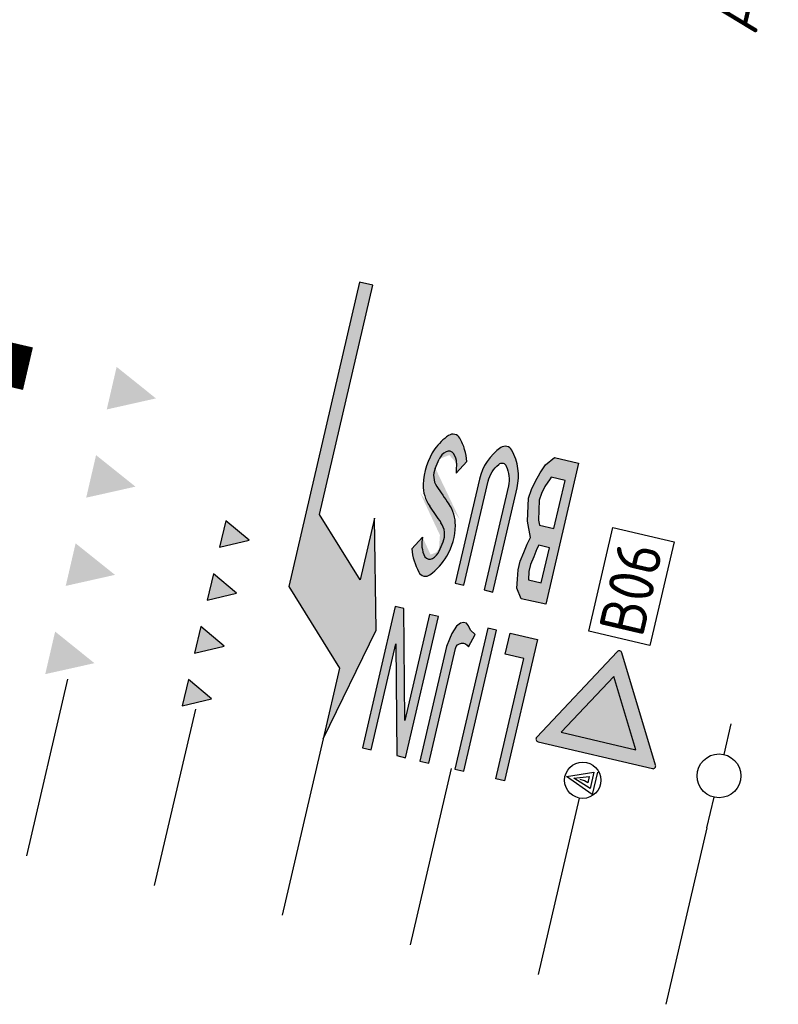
# Model space of a CAD drawing. Header units: metres. Extents: x 116958 to 118326, y 475500 to 477904.
# Tile 46 of 256: x 117840 to 117848, y 475934 to 475945. Entities that reach past the tile are written whole.
import ezdxf

# ---------------------------------------------------------------- set-up
doc = ezdxf.new("R2010")
doc.units = ezdxf.units.M
doc.header["$LTSCALE"] = 0.2
doc.linetypes.add('200-05-05', pattern=[5, 2.5, -2.5])
doc.layers.get('0').update_dxf_attribs({"color": 6})
for name, color, linetype in [('to-xx-bibcontour', 7, 'Continuous'), ('to-xx-bibkleur', 7, 'Continuous'), ('X-XX-AL-LEGENDA', 2, 'Continuous')]:
    doc.layers.add(name, color=color, linetype=linetype)
doc.styles.get("Standard").update_dxf_attribs({"font": 'isocp.shx'})

# ---------------------------------------------------------------- blocks, each defined once
blk = doc.blocks.new('*U33', base_point=(6223, 11295))
at = {"color": 0}
for points in [[(10423, 11895), (9923, 12195), (8723, 11895)], [(10423, 11895), (11223, 11895), (9923, 12195)], [(10423, 11895), (8723, 11895), (9423, 11895)], [(9423, 11895), (8823, 11295), (9673, 11145)], [(9423, 11895), (9673, 11145), (10423, 11895)], [(6223, 11295), (6223, 11145), (9673, 11145)], [(8823, 11295), (6223, 11295), (9673, 11145)]]:
    blk.add_solid(points, dxfattribs=at)
blk = doc.blocks.new('B06')
at = {"layer": 'to-xx-bibkleur'}
h = blk.add_hatch(color=10, dxfattribs=at)
h.paths.add_polyline_path([(0.2114, 0.5112), (-0.2114, 0.5112), (0, 0.145)], flags=16)
edge = h.paths.add_edge_path()
edge.add_line((-0.337, 0.5687), (-0.013, 0.0075))
edge.add_arc((0, 0.015), 0.015, 210, 330)
edge.add_line((0.013, 0.0075), (0.337, 0.5687))
edge.add_arc((0.324, 0.5762), 0.015, 330, 450)
edge.add_line((0.324, 0.5912), (-0.324, 0.5912))
edge.add_arc((-0.324, 0.5762), 0.015, 90, 210)
blk.add_hatch(color=255, dxfattribs=at).paths.add_polyline_path([(0.2114, 0.5112), (-0.2114, 0.5112), (0, 0.145)])
at = {"layer": 'to-xx-bibcontour', "color": 7, "flags": 128}
blk.add_lwpolyline([(-0.337, 0.5687), (-0.013, 0.0075, 0.57735), (0.013, 0.0075), (0.337, 0.5687, 0.57735), (0.324, 0.5912), (-0.324, 0.5912, 0.57735)], format="xyb", close=True, dxfattribs=at)
blk.add_lwpolyline([(0.2114, 0.5112), (-0.2114, 0.5112), (0, 0.145)], close=True, dxfattribs=at)
at = {"layer": 'to-xx-bibkleur', "color": 10, "flags": 128}
blk.add_lwpolyline([(-0.337, 0.5687), (-0.013, 0.0075, 0.57735), (0.013, 0.0075), (0.337, 0.5687, 0.57735), (0.324, 0.5912), (-0.324, 0.5912, 0.57735)], format="xyb", close=True, dxfattribs=at)
blk.add_lwpolyline([(0.2114, 0.5112), (-0.2114, 0.5112), (0, 0.145)], close=True, dxfattribs=at)

msp = doc.modelspace()

# ---------------------------------------------------------------- hatches: boundary and pattern name
at = {"layer": 'X-XX-AL-LEGENDA'}
h = msp.add_hatch(color=1, dxfattribs=at)
edge = h.paths.add_edge_path()
edge.add_ellipse((117844.139, 475938.937), major_axis=(-0.0598, 0.0139), ratio=0.963855, start_angle=46.1905, end_angle=133.8095, ccw=False)
edge.add_ellipse((117844.376, 475939.043), major_axis=(-0.316, 0.073), ratio=0.963855, start_angle=-1.0445, end_angle=39.7203, ccw=False)
edge.add_line((117844.061, 475939.122), (117843.943, 475938.993))
edge.add_ellipse((117844.645, 475939.038), major_axis=(-0.687, 0.16), ratio=0.963855, start_angle=17.3037, end_angle=39.9387)
edge.add_ellipse((117844.093, 475938.77), major_axis=(0.0806, -0.0187), ratio=0.963855, start_angle=219.9387, end_angle=320.0613)
edge.add_ellipse((117843.717, 475939.25), major_axis=(-0.683, 0.159), ratio=0.963855, start_angle=140.0613, end_angle=163.6316)
edge.add_ellipse((117843.67, 475939.276), major_axis=(0.736, -0.171), ratio=0.963855, start_angle=343.6316, end_angle=371.4584)
edge.add_ellipse((117844.005, 475939.265), major_axis=(-0.409, 0.095), ratio=0.963855, start_angle=191.4584, end_angle=226.8312)
edge.add_ellipse((117853.976, 475945.666), major_axis=(11.357, -2.638), ratio=0.963855, start_angle=225.6515, end_angle=226.8312, ccw=False)
edge.add_ellipse((117844.4, 475939.793), major_axis=(-0.211, 0.049), ratio=0.963855, start_angle=-11.18, end_angle=45.6515, ccw=False)
edge.add_ellipse((117842.097, 475940.812), major_axis=(-2.245, 0.522), ratio=0.963855, start_angle=168.82, end_angle=171.6649)
edge.add_ellipse((117844.398, 475939.924), major_axis=(-0.159, 0.037), ratio=0.963855, start_angle=310.4986, end_angle=351.6649, ccw=False)
edge.add_ellipse((117844.352, 475940.008), major_axis=(0.0638, -0.0148), ratio=0.963855, start_angle=49.5014, end_angle=130.4986, ccw=False)
edge.add_ellipse((117844.274, 475939.952), major_axis=(0.159, -0.037), ratio=0.963855, start_angle=8.3351, end_angle=49.5014, ccw=False)
edge.add_ellipse((117846.731, 475939.736), major_axis=(2.245, -0.522), ratio=0.963855, start_angle=188.3351, end_angle=191.18)
edge.add_line((117844.431, 475939.828), (117844.549, 475939.957))
edge.add_ellipse((117843.951, 475939.939), major_axis=(0.584, -0.136), ratio=0.963855, start_angle=15.2802, end_angle=28.6212)
edge.add_ellipse((117843.951, 475939.939), major_axis=(0.584, -0.136), ratio=0.963855, start_angle=28.6212, end_angle=41.9622)
edge.add_ellipse((117844.399, 475940.176), major_axis=(0.0831, -0.0193), ratio=0.963855, start_angle=41.9622, end_angle=138.0378)
edge.add_ellipse((117844.696, 475939.766), major_axis=(-0.584, 0.136), ratio=0.963855, start_angle=318.0378, end_angle=339.0189)
edge.add_ellipse((117844.843, 475939.67), major_axis=(-0.756, 0.176), ratio=0.963855, start_angle=339.0189, end_angle=371.2202)
edge.add_ellipse((117844.482, 475939.684), major_axis=(-0.404, 0.094), ratio=0.963855, start_angle=11.2202, end_angle=47.0693)
edge.add_ellipse((117835.64, 475933.955), major_axis=(10.06, -2.337), ratio=0.963855, start_angle=45.8221, end_angle=47.0693, ccw=False)
edge.add_ellipse((117844.062, 475939.155), major_axis=(0.237, -0.055), ratio=0.963855, start_angle=-7.8691, end_angle=45.8221, ccw=False)
edge.add_ellipse((117842.666, 475939.681), major_axis=(-1.691, 0.393), ratio=0.963855, start_angle=168.3539, end_angle=172.1309, ccw=False)
edge.add_ellipse((117844.071, 475939.047), major_axis=(-0.188, 0.044), ratio=0.963855, start_angle=133.8095, end_angle=168.3539, ccw=False)
for points in [[(117844.785, 475939.738, -0.168784), (117844.904, 475939.925, -0.557375), (117844.985, 475939.906, -0.168784), (117845.009, 475939.686), (117844.743, 475938.538), (117844.838, 475938.515), (117845.105, 475939.664, 0.185168), (117845.047, 475940.082, 0.445624), (117844.926, 475940.11, 0.185168), (117844.689, 475939.76), (117844.422, 475938.612), (117844.518, 475938.59)], [(117844.138, 475938.267), (117844.236, 475938.245), (117843.874, 475936.686), (117843.776, 475936.709), (117843.766, 475937.943), (117843.494, 475936.774), (117843.397, 475936.797), (117843.759, 475938.355), (117843.856, 475938.333), (117843.867, 475937.098)], [(117844.386, 475938.058), (117844.358, 475937.996), (117844.327, 475937.915), (117844.033, 475936.649), (117844.131, 475936.626), (117844.425, 475937.893, -0.685922), (117844.569, 475937.911), (117844.642, 475938.048), (117844.592, 475938.094), (117844.569, 475938.143), (117844.545, 475938.17), (117844.515, 475938.178), (117844.479, 475938.172), (117844.436, 475938.139)], [(117844.879, 475938.095), (117844.517, 475936.537), (117844.419, 475936.559), (117844.781, 475938.118)], [(117845.33, 475937.99), (117844.968, 475936.432), (117844.871, 475936.454), (117845.179, 475937.783), (117844.975, 475937.831), (117845.029, 475938.06)]]:
    msp.add_hatch(color=1, dxfattribs=at).paths.add_polyline_path(points)
h = msp.add_hatch(color=1, dxfattribs=at)
h.paths.add_polyline_path([(117845.783, 475939.938), (117845.421, 475938.38), (117845.152, 475938.442), (117845.102, 475938.557), (117845.11, 475938.658), (117845.117, 475938.759), (117845.139, 475938.856), (117845.178, 475938.95), (117845.216, 475939.044), (117845.253, 475939.118), (117845.22, 475939.299), (117845.231, 475939.553), (117845.264, 475939.648), (117845.308, 475939.741), (117845.36, 475939.831), (117845.419, 475939.92), (117845.519, 475940)])
h.paths.add_polyline_path([(117845.463, 475939.005), (117845.373, 475938.617), (117845.23, 475938.65), (117845.236, 475938.741), (117845.254, 475938.819), (117845.289, 475938.905), (117845.325, 475938.994), (117845.345, 475939.033)], flags=16)
h.paths.add_polyline_path([(117845.636, 475939.747), (117845.512, 475939.215), (117845.351, 475939.253), (117845.341, 475939.308), (117845.35, 475939.53), (117845.375, 475939.603), (117845.412, 475939.68), (117845.472, 475939.766), (117845.481, 475939.783)], flags=16)

# ---------------------------------------------------------------- linework, layer by layer
at = {"layer": 'Defpoints'}
for p, q in [((117840.14, 475937.552), (117839.688, 475935.604)), ((117841.553, 475937.224), (117841.1, 475935.276)), ((117842.965, 475936.896), (117842.512, 475934.948)), ((117844.377, 475936.568), (117843.925, 475934.62)), ((117845.79, 475936.24), (117845.337, 475934.292)), ((117847.202, 475935.912), (117846.749, 475933.964))]:
    msp.add_line(p, q, dxfattribs=at)
at = {"layer": 'X-XX-AL-LEGENDA', "color": 1}
msp.add_line((117844.431, 475939.828), (117844.549, 475939.957), dxfattribs=at)
at = {"layer": 'X-XX-AL-LEGENDA', "color": 252}
for p, q in [((117847.39, 475936.721), (117847.469, 475937.061)), ((117847.202, 475935.911), (117847.28, 475936.25))]:
    msp.add_line(p, q, dxfattribs=at)
at = {"layer": 'X-XX-AL-LEGENDA', "color": 1}
for points in [[(117843.512, 475941.902), (117843.366, 475941.936), (117842.585, 475938.576), (117843.146, 475937.676), (117842.965, 475936.896), (117843.551, 475938.095), (117843.531, 475939.331), (117843.372, 475938.65), (117842.924, 475939.37)], [(117845.636, 475939.747), (117845.481, 475939.783), (117845.472, 475939.766), (117845.412, 475939.68), (117845.375, 475939.603), (117845.35, 475939.53), (117845.341, 475939.308), (117845.351, 475939.253), (117845.512, 475939.215)], [(117845.23, 475938.65), (117845.373, 475938.617), (117845.463, 475939.005), (117845.345, 475939.033), (117845.325, 475938.994), (117845.289, 475938.905), (117845.254, 475938.819), (117845.236, 475938.741)], [(117843.867, 475937.098), (117843.856, 475938.333), (117843.759, 475938.355), (117843.397, 475936.797), (117843.494, 475936.774), (117843.766, 475937.943), (117843.776, 475936.709), (117843.874, 475936.686), (117844.236, 475938.245), (117844.138, 475938.267)], [(117844.879, 475938.095), (117844.781, 475938.118), (117844.419, 475936.559), (117844.517, 475936.537)], [(117845.33, 475937.99), (117844.968, 475936.432), (117844.871, 475936.454), (117845.179, 475937.783), (117844.975, 475937.831), (117845.029, 475938.06)]]:
    msp.add_lwpolyline(points, close=True, dxfattribs=at)
at = {"layer": 'X-XX-AL-LEGENDA', "color": 1, "linetype": '200-05-05', "const_width": 0.5, "flags": 128}
msp.add_lwpolyline([(117839.407, 475940.803), (117839.516, 475941.272)], dxfattribs=at)
at = {"layer": 'X-XX-AL-LEGENDA', "color": 1}
for points in [[(117844.689, 475939.76), (117844.422, 475938.612), (117844.518, 475938.59), (117844.785, 475939.738, -0.168784), (117844.904, 475939.925, -0.557375), (117844.985, 475939.906, -0.168784), (117845.009, 475939.686), (117844.743, 475938.538), (117844.838, 475938.515), (117845.105, 475939.664, 0.185168), (117845.047, 475940.082, 0.445624), (117844.926, 475940.11, 0.185168)], [(117844.569, 475937.911), (117844.642, 475938.048), (117844.592, 475938.094), (117844.569, 475938.143), (117844.545, 475938.17), (117844.515, 475938.178), (117844.479, 475938.172), (117844.436, 475938.139), (117844.386, 475938.058), (117844.358, 475937.996), (117844.327, 475937.915), (117844.033, 475936.649), (117844.131, 475936.626), (117844.425, 475937.893, -0.685922)]]:
    msp.add_lwpolyline(points, format="xyb", close=True, dxfattribs=at)
for points in [[(117845.783, 475939.939), (117845.421, 475938.38), (117845.152, 475938.442), (117845.102, 475938.557), (117845.11, 475938.658), (117845.117, 475938.759), (117845.139, 475938.856), (117845.178, 475938.95), (117845.216, 475939.044), (117845.253, 475939.118), (117845.22, 475939.299), (117845.231, 475939.553), (117845.264, 475939.648), (117845.308, 475939.741), (117845.36, 475939.831), (117845.419, 475939.92), (117845.519, 475940), (117845.519, 475940), (117845.783, 475939.938)], [(117841.89, 475939.302), (117841.821, 475939.01), (117842.148, 475939.087), (117841.89, 475939.302)], [(117844.061, 475939.122), (117844.061, 475939.122), (117843.943, 475938.993)], [(117841.752, 475938.718), (117841.683, 475938.426), (117842.009, 475938.503), (117841.752, 475938.718)], [(117841.614, 475938.134), (117841.545, 475937.842), (117841.871, 475937.919), (117841.614, 475938.134)], [(117841.476, 475937.55), (117841.406, 475937.258), (117841.733, 475937.335), (117841.476, 475937.55)]]:
    msp.add_lwpolyline(points, dxfattribs=at)
at = {"layer": 'X-XX-AL-LEGENDA'}
msp.add_lwpolyline([(117845.896, 475938.084), (117846.162, 475939.229), (117846.839, 475939.07), (117846.572, 475937.926)], close=True, dxfattribs=at)
msp.add_lwpolyline([(117845.993, 475936.527), (117845.936, 475936.282), (117845.65, 475936.478), (117845.953, 475936.525), (117845.911, 475936.345), (117845.733, 475936.459), (117845.901, 475936.478), (117845.886, 475936.41), (117845.849, 475936.432), (117845.801, 475936.444)], dxfattribs=at)
at = {"layer": 'X-XX-AL-LEGENDA', "color": 252}
msp.add_circle((117847.335, 475936.486), 0.242, dxfattribs=at)
at = {"layer": 'X-XX-AL-LEGENDA'}
msp.add_circle((117845.83, 475936.437), 0.2, dxfattribs=at)
at = {"layer": 'X-XX-AL-LEGENDA', "color": 1}
for centre, major_axis, start_param, end_param in [((117844.696, 475939.766), (-0.584, 0.136), -0.732378, -0.366189), ((117844.399, 475940.176), (0.0831, -0.0193), 0.732378, 2.409214), ((117843.951, 475939.939), (0.584, -0.136), 0.499534, 0.732378), ((117844.843, 475939.67), (-0.756, 0.176), -0.366189, 0.19583), ((117844.398, 475939.924), (-0.159, 0.037), -0.863963, -0.145475), ((117844.352, 475940.008), (0.0638, -0.0148), 0.863963, 2.27763), ((117844.274, 475939.952), (0.159, -0.037), 0.145475, 0.863963), ((117843.951, 475939.939), (0.584, -0.136), 0.26669, 0.499534), ((117844.4, 475939.793), (-0.211, 0.049), -0.195129, 0.79677), ((117842.097, 475940.812), (-2.245, 0.522), 2.946464, 2.996118), ((117846.731, 475939.736), (2.245, -0.522), -2.996118, -2.946464), ((117844.482, 475939.684), (-0.404, 0.094), 0.19583, 0.821514), ((117853.976, 475945.666), (11.357, -2.638), -2.344823, -2.324235), ((117835.64, 475933.955), (10.06, -2.337), 0.799746, 0.821514), ((117844.005, 475939.265), (-0.409, 0.095), -2.941607, -2.324235), ((117844.062, 475939.155), (0.237, -0.055), -0.137342, 0.799746), ((117843.67, 475939.276), (0.736, -0.171), -0.285682, 0.199986), ((117844.376, 475939.043), (-0.316, 0.073), -0.01823, 0.69325), ((117842.666, 475939.681), (-1.691, 0.393), 2.938331, 3.004251), ((117844.645, 475939.038), (-0.687, 0.16), 0.302007, 0.697061), ((117844.139, 475938.937), (-0.0598, 0.0139), 0.806176, 2.335417), ((117843.717, 475939.25), (-0.683, 0.159), 2.444531, 2.855911), ((117844.071, 475939.047), (-0.188, 0.044), 2.335417, 2.938331), ((117844.093, 475938.77), (0.0806, -0.0187), -2.444531, -0.697061)]:
    msp.add_ellipse(centre, major_axis=major_axis, ratio=0.963855, start_param=start_param, end_param=end_param, dxfattribs=at)
for points in [[(117840.684, 475941.001), (117841.118, 475940.653), (117840.575, 475940.531)], [(117840.457, 475940.027), (117840.892, 475939.679), (117840.348, 475939.557)], [(117841.821, 475939.01), (117841.89, 475939.302), (117842.148, 475939.087)], [(117840.231, 475939.053), (117840.666, 475938.705), (117840.122, 475938.583)], [(117841.683, 475938.426), (117841.752, 475938.718), (117842.009, 475938.503)], [(117840.005, 475938.079), (117840.439, 475937.73), (117839.896, 475937.609)], [(117841.545, 475937.842), (117841.614, 475938.134), (117841.871, 475937.919)], [(117841.406, 475937.258), (117841.476, 475937.55), (117841.733, 475937.335)]]:
    msp.add_solid(points, dxfattribs=at)

# ---------------------------------------------------------------- block references
at = {"layer": 'X-XX-AL-LEGENDA', "color": 1, "xscale": 0.001000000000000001, "yscale": 0.001000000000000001, "zscale": 0.001000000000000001, "rotation": 256.921861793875}
msp.add_blockref('*U33', (117843.512, 475941.902), dxfattribs=at)
at = {"layer": 'X-XX-AL-LEGENDA', "xscale": 1.999999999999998, "yscale": 1.999999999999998, "zscale": 1.999999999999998, "rotation": 166.7493564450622}
msp.add_blockref('B06', (117846.239, 475937.865), dxfattribs=at)

# ---------------------------------------------------------------- texts
at = {"layer": 'X-XX-AL-LEGENDA'}
for s, rotation, p in [('Aanbrengen verkeersbordpaal, incl. verkeersbord (met RVV-nummer) door derden', 76.9219, (117847.745, 475944.659)), ('B06', 76.8394, (117846.49, 475938.003))]:
    msp.add_text(s, height=0.5, rotation=rotation, dxfattribs=at).set_placement(p)

doc.saveas('drawing.dxf')
